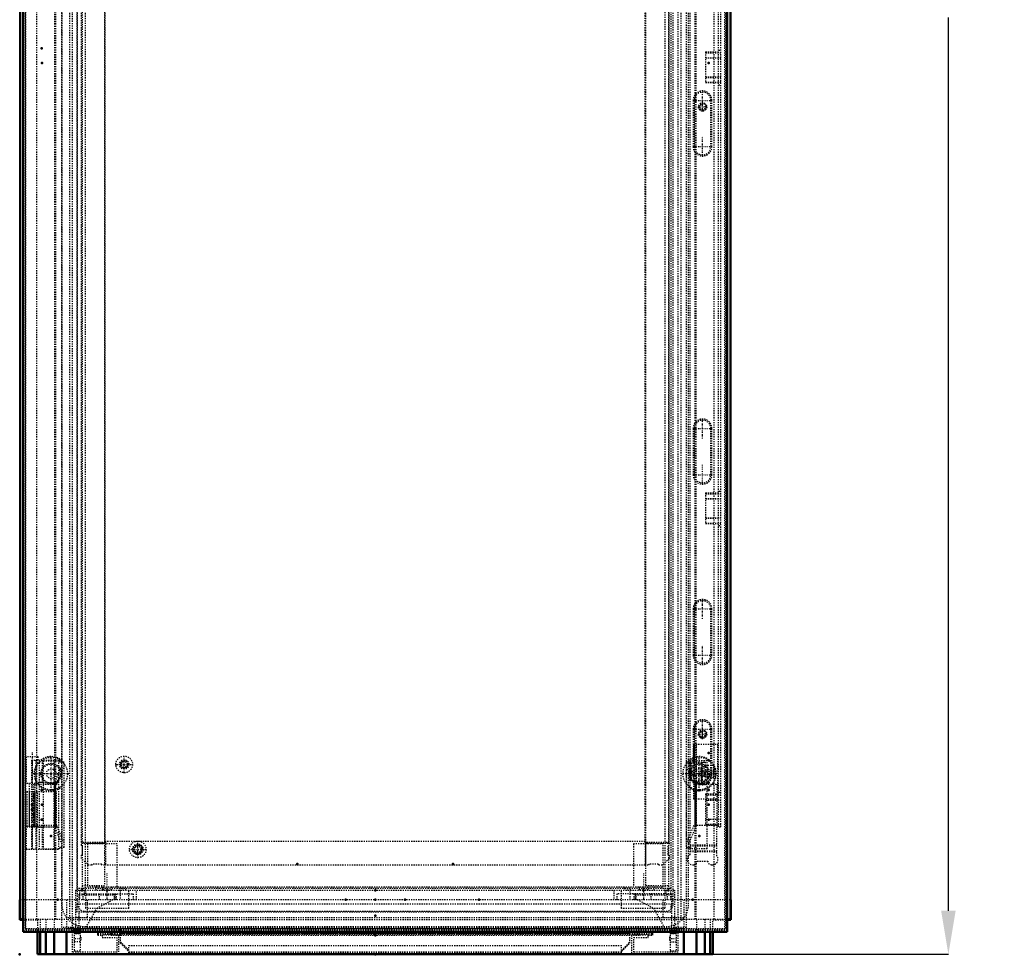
# Model space of a CAD drawing. Header units: millimetres. Extents: x -4 to 2880, y 0 to 4802.
# Tile 3 of 14: x 713 to 1543, y 1652 to 2439. Entities that reach past the tile are written whole.
import ezdxf

# ---------------------------------------------------------------- set-up
doc = ezdxf.new("R2010")
doc.units = ezdxf.units.MM
doc.linetypes.add('Center', pattern=[1.5, 0.45, -0.5, 0.05, -0.5])
doc.linetypes.add('Dashed', pattern=[2, 1, -1])
for name, color, linetype, lineweight in [('2d ConnectionPoints', 7, 'Continuous', 50), ('AM_0', 7, 'Continuous', 50), ('AM_5', 3, 'Continuous', 25), ('AM_7', 7, 'Center', 25), ('AM_9', 6, 'Dashed', 25)]:
    doc.layers.add(name, color=color, linetype=linetype, lineweight=lineweight)
doc.dimstyles.new('ISO-25', dxfattribs={"dimtxt": 2.5, "dimasz": 2.5, "dimexe": 1.25, "dimexo": 0.625, "dimtad": 1, "dimtxsty": 'Standard', "dimcen": 2.5, "dimadec": 0, "dimazin": 0, "dimtfac": 1, "dimtmove": 0, "dimatfit": 3, "dimfxl": 1, "dimarcsym": 0})

# ---------------------------------------------------------------- blocks, each defined once
blk = doc.blocks.new('50_CBP060_0__Bottom_Plate_2_0_in_MCS22066R5_0L__1300')
at = {"layer": 'AM_9'}
for p, q in [((778.93, 1669.9), (1246.53, 1669.9)), ((778.93, 1668.9), (778.93, 1669.9)), ((790.23, 1668.9), (790.23, 1669.9)), ((798.23, 1667.9), (798.23, 1672.9)), ((798.23, 1671.9), (1227.23, 1671.9)), ((798.23, 1669.61), (1227.23, 1669.61)), ((1227.23, 1667.9), (1227.23, 1672.9)), ((1235.23, 1668.9), (1235.23, 1669.9)), ((1246.53, 1668.9), (1246.53, 1669.9)), ((798.23, 1662.35), (805.23, 1655.35)), ((1220.23, 1655.35), (1227.23, 1662.35)), ((805.23, 1654), (1220.23, 1654))]:
    blk.add_line(p, q, dxfattribs=at)
blk = doc.blocks.new('51_CBPW600D300_0__Bottom_Plate_3_0_in_MCS22066R5_0L__1300')
at = {"layer": 'AM_9'}
for p, q in [((778.93, 1667.9), (778.93, 1668.9)), ((778.93, 1668.9), (1246.53, 1668.9)), ((778.93, 1667.9), (782.73, 1667.9)), ((790.23, 1667.9), (790.23, 1668.9)), ((790.23, 1667.9), (1235.23, 1667.9)), ((798.23, 1661.35), (798.23, 1667.9)), ((1227.23, 1661.35), (1227.23, 1667.9)), ((1235.23, 1667.9), (1235.23, 1668.9)), ((1242.73, 1667.9), (1246.53, 1667.9)), ((1246.53, 1667.9), (1246.53, 1668.9)), ((798.23, 1661.35), (805.23, 1654.35)), ((805.23, 1653), (805.23, 1659.2)), ((805.23, 1659.2), (1220.23, 1659.2)), ((1220.23, 1654.35), (1227.23, 1661.35)), ((1220.23, 1653), (1220.23, 1659.2)), ((805.23, 1653), (1220.23, 1653))]:
    blk.add_line(p, q, dxfattribs=at)
blk = doc.blocks.new('52_MPA060MPB4T_0_in_MCS22066R5_0L__1300')
at = {"layer": 'AM_5', "linetype": 'Dashed'}
for p, q in [((1235.5, 1708.9), (1235.5, 1705.9)), ((1241.97, 1708.9), (1241.97, 1705.9)), ((1242.73, 1705.9), (1234.73, 1705.9))]:
    blk.add_line(p, q, dxfattribs=at)
at = {"layer": 'AM_7'}
for p, q in [((1238.73, 1719.95), (1238.73, 1696.85)), ((1225.23, 1708), (1225.23, 1705.8)), ((1260.51, 1665.18), (1265.46, 1665.18))]:
    blk.add_line(p, q, dxfattribs=at)
at = {"layer": 'AM_9'}
for p, q in [((1255.23, 1744.9), (1230.23, 1744.9)), ((1230.23, 1744.9), (1230.23, 1708.9)), ((1255.23, 1708.9), (1255.23, 1744.9)), ((1234.73, 1708.9), (1234.73, 1705.9)), ((1242.73, 1705.9), (1242.73, 1708.9)), ((1247.73, 1708.9), (1255.23, 1708.9)), ((1213.73, 1705.9), (1213.73, 1697.9)), ((1216.63, 1697.9), (1216.63, 1702.9)), ((1262.23, 1702.9), (1216.63, 1702.9)), ((1219.58, 1705.9), (1265.23, 1705.9)), ((1220.23, 1690.6), (1220.23, 1705.9)), ((1222.73, 1707.9), (1227.73, 1707.9)), ((1222.73, 1707.9), (1222.73, 1705.9)), ((1227.53, 1697.9), (1227.53, 1705.9)), ((1227.73, 1705.9), (1227.73, 1707.9)), ((1230.64, 1702.9), (1230.64, 1697.9)), ((1231.73, 1701.9), (1262.23, 1701.9)), ((1231.73, 1701.9), (1231.73, 1699.01)), ((1232.23, 1702.9), (1232.23, 1697.9)), ((1245.23, 1697.9), (1245.23, 1702.9)), ((1256.73, 1705.9), (1256.73, 1690.6)), ((1257.73, 1702.9), (1257.73, 1705.9)), ((1258.73, 1702.9), (1258.73, 1697.9)), ((1261.73, 1697.9), (1261.73, 1705.9)), ((1262.23, 1702.9), (1262.23, 1669.53)), ((1265.23, 1669.53), (1265.23, 1705.9)), ((1231.73, 1699.01), (1247.04, 1690.87)), ((1255.23, 1683), (1255.23, 1697.9)), ((1256.73, 1690.6), (1220.23, 1690.6)), ((1247.04, 1690.87), (1257.23, 1672.9)), ((1255.23, 1683), (1262.23, 1683)), ((1265.23, 1682.9), (1262.23, 1682.9)), ((1261.23, 1672.32), (1266.23, 1672.32)), ((1261.23, 1672.32), (1261.23, 1654.75)), ((1261.23, 1669.37), (1266.23, 1669.37)), ((1262.23, 1672.2), (1265.23, 1672.2)), ((1265.23, 1669.53), (1262.23, 1669.53)), ((1266.23, 1672.32), (1266.23, 1654.75)), ((1261.23, 1666.45), (1260.73, 1666.45)), ((1260.73, 1666.45), (1260.73, 1663.9)), ((1260.73, 1663.9), (1261.23, 1663.9)), ((1261.23, 1662.46), (1266.23, 1662.46)), ((1261.23, 1654.75), (1266.23, 1654.75))]:
    blk.add_line(p, q, dxfattribs=at)
blk = doc.blocks.new('53_MPA060MPB3T_0_in_MCS22066R5_0L__1300')
at = {"layer": 'AM_5', "linetype": 'Dashed'}
for p, q in [((783.5, 1708.9), (783.5, 1705.9)), ((789.97, 1708.9), (789.97, 1705.9)), ((790.73, 1705.9), (782.73, 1705.9))]:
    blk.add_line(p, q, dxfattribs=at)
at = {"layer": 'AM_7'}
for p, q in [((786.73, 1719.95), (786.73, 1696.85)), ((800.23, 1708), (800.23, 1705.8)), ((760.01, 1665.18), (764.96, 1665.18))]:
    blk.add_line(p, q, dxfattribs=at)
at = {"layer": 'AM_9'}
for p, q in [((795.23, 1744.9), (770.23, 1744.9)), ((770.23, 1744.9), (770.23, 1708.9)), ((795.23, 1708.9), (795.23, 1744.9)), ((770.23, 1708.9), (777.73, 1708.9)), ((782.73, 1708.9), (782.73, 1705.9)), ((790.73, 1705.9), (790.73, 1708.9)), ((760.23, 1705.9), (805.88, 1705.9)), ((760.23, 1705.9), (760.23, 1669.53)), ((763.23, 1669.53), (763.23, 1702.9)), ((763.23, 1702.9), (808.83, 1702.9)), ((763.23, 1701.9), (793.73, 1701.9)), ((763.73, 1705.9), (763.73, 1697.9)), ((766.73, 1697.9), (766.73, 1702.9)), ((767.73, 1702.9), (767.73, 1705.9)), ((768.73, 1705.9), (768.73, 1690.6)), ((780.23, 1702.9), (780.23, 1697.9)), ((793.23, 1697.9), (793.23, 1702.9)), ((793.73, 1699.01), (793.73, 1701.9)), ((794.83, 1697.9), (794.83, 1702.9)), ((797.73, 1707.9), (797.73, 1705.9)), ((802.73, 1707.9), (797.73, 1707.9)), ((797.93, 1705.9), (797.93, 1697.9)), ((802.73, 1705.9), (802.73, 1707.9)), ((805.23, 1690.6), (805.23, 1705.9)), ((808.83, 1702.9), (808.83, 1697.9)), ((811.73, 1697.9), (811.73, 1705.9)), ((770.23, 1683), (770.23, 1697.9)), ((778.42, 1690.87), (793.73, 1699.01)), ((768.23, 1672.9), (778.42, 1690.87)), ((805.23, 1690.6), (768.73, 1690.6)), ((763.23, 1682.9), (760.23, 1682.9)), ((763.23, 1683), (770.23, 1683)), ((764.23, 1672.32), (759.23, 1672.32)), ((759.23, 1672.32), (759.23, 1654.75)), ((764.23, 1669.37), (759.23, 1669.37)), ((763.23, 1672.2), (760.23, 1672.2)), ((760.23, 1669.53), (763.23, 1669.53)), ((764.23, 1672.32), (764.23, 1654.75)), ((764.23, 1662.46), (759.23, 1662.46)), ((764.73, 1666.45), (764.23, 1666.45)), ((764.23, 1663.9), (764.73, 1663.9)), ((764.73, 1666.45), (764.73, 1663.9)), ((759.23, 1654.75), (764.23, 1654.75))]:
    blk.add_line(p, q, dxfattribs=at)
blk = doc.blocks.new('55_MP2206_0__P1_0_in_MCS22066R5_0L__1300')
at = {"layer": 'AM_9'}
for p, q in [((765.73, 3799.9), (765.73, 1705.9)), ((768.73, 1705.9), (768.73, 3799.9)), ((1256.73, 3799.9), (1256.73, 1705.9)), ((1259.73, 3799.9), (1259.73, 1705.9)), ((784.73, 3795.9), (784.73, 1709.9)), ((1240.73, 1709.9), (1240.73, 3795.9)), ((765.73, 1709.9), (784.73, 1709.9)), ((777.73, 1705.9), (777.73, 1709.9)), ((777.73, 1708.9), (1247.73, 1708.9)), ((1240.73, 1709.9), (1259.73, 1709.9)), ((1247.73, 1705.9), (1247.73, 1709.9)), ((805.88, 1705.9), (1219.58, 1705.9))]:
    blk.add_line(p, q, dxfattribs=at)
blk = doc.blocks.new('59_LSSD2200_0__Espagnolette_Top_0_in_MCS22066R5_0L__1300')
at = {"layer": 'AM_7'}
for p, q in [((1280.17, 2371.47), (1296.79, 2371.47)), ((1288.48, 2324.16), (1288.48, 2340.78)), ((1280.17, 2332.47), (1296.79, 2332.47)), ((1288.48, 2086.67), (1288.48, 2103.29)), ((1280.17, 2094.98), (1296.79, 2094.98)), ((1288.48, 2047.67), (1288.48, 2064.29)), ((1280.17, 2055.98), (1296.79, 2055.98)), ((1288.48, 1934.67), (1288.48, 1951.29)), ((1280.17, 1942.98), (1296.79, 1942.98)), ((1288.48, 1895.67), (1288.48, 1912.29)), ((1280.17, 1903.98), (1296.79, 1903.98)), ((1288.48, 1833.3), (1288.48, 1849.92)), ((1280.17, 1841.61), (1296.79, 1841.61)), ((1288.48, 1794.3), (1288.48, 1810.92)), ((1280.17, 1802.61), (1296.79, 1802.61))]:
    blk.add_line(p, q, dxfattribs=at)
at = {"layer": 'AM_9'}
for p, q in [((1277.98, 1735.93), (1277.98, 2690.87)), ((1301.98, 1759.4), (1301.98, 2667.4)), ((1303.98, 1759.4), (1303.98, 2667.4)), ((1290.98, 2412.25), (1301.98, 2412.25)), ((1290.98, 2412.25), (1290.98, 2386.11)), ((1290.98, 2411.57), (1303.98, 2411.57)), ((1290.98, 2407.39), (1301.98, 2407.39)), ((1290.98, 2407.2), (1303.98, 2407.2)), ((1301.98, 2413.7), (1303.98, 2413.7)), ((1290.98, 2391.2), (1303.98, 2391.2)), ((1290.98, 2390.68), (1301.98, 2390.68)), ((1290.98, 2386.83), (1303.98, 2386.83)), ((1301.98, 2386.11), (1290.98, 2386.11)), ((1301.98, 2384.7), (1303.98, 2384.7)), ((1281.56, 2371.47), (1280.56, 2371.47)), ((1280.56, 2371.47), (1280.56, 2332.47)), ((1281.56, 2371.47), (1281.56, 2332.47)), ((1295.39, 2332.47), (1295.39, 2371.47)), ((1295.39, 2371.47), (1296.39, 2371.47)), ((1296.39, 2332.47), (1296.39, 2371.47)), ((1281.56, 2332.47), (1280.56, 2332.47)), ((1295.39, 2332.47), (1296.39, 2332.47)), ((1280.56, 2094.98), (1280.56, 2055.98)), ((1281.56, 2094.98), (1280.56, 2094.98)), ((1281.56, 2094.98), (1281.56, 2055.98)), ((1295.39, 2055.98), (1295.39, 2094.98)), ((1295.39, 2094.98), (1296.39, 2094.98)), ((1296.39, 2055.98), (1296.39, 2094.98)), ((1281.56, 2055.98), (1280.56, 2055.98)), ((1295.39, 2055.98), (1296.39, 2055.98)), ((1290.98, 2040.69), (1301.98, 2040.69)), ((1290.98, 2040.69), (1290.98, 2014.55)), ((1301.98, 2042.1), (1303.98, 2042.1)), ((1290.98, 2039.97), (1303.98, 2039.97)), ((1290.98, 2036.12), (1301.98, 2036.12)), ((1290.98, 2035.6), (1303.98, 2035.6)), ((1290.98, 2019.6), (1303.98, 2019.6)), ((1290.98, 2019.41), (1301.98, 2019.41)), ((1290.98, 2015.23), (1303.98, 2015.23)), ((1301.98, 2014.55), (1290.98, 2014.55)), ((1301.98, 2013.1), (1303.98, 2013.1)), ((1280.56, 1942.98), (1280.56, 1903.98)), ((1281.56, 1942.98), (1280.56, 1942.98)), ((1281.56, 1942.98), (1281.56, 1903.98)), ((1295.39, 1903.98), (1295.39, 1942.98)), ((1295.39, 1942.98), (1296.39, 1942.98)), ((1296.39, 1903.98), (1296.39, 1942.98)), ((1281.56, 1903.98), (1280.56, 1903.98)), ((1295.39, 1903.98), (1296.39, 1903.98)), ((1281.56, 1841.61), (1280.56, 1841.61)), ((1280.56, 1841.61), (1280.56, 1802.61)), ((1281.56, 1841.61), (1281.56, 1802.61)), ((1295.39, 1802.61), (1295.39, 1841.61)), ((1295.39, 1841.61), (1296.39, 1841.61)), ((1296.39, 1802.61), (1296.39, 1841.61)), ((1281.56, 1802.61), (1280.56, 1802.61)), ((1295.39, 1802.61), (1296.39, 1802.61)), ((1290.98, 1786.99), (1301.98, 1786.99)), ((1290.98, 1786.99), (1290.98, 1760.85)), ((1290.98, 1786.27), (1303.98, 1786.27)), ((1301.98, 1788.4), (1303.98, 1788.4)), ((1290.98, 1782.42), (1301.98, 1782.42)), ((1290.98, 1781.9), (1303.98, 1781.9)), ((1290.98, 1765.9), (1303.98, 1765.9)), ((1290.98, 1765.71), (1301.98, 1765.71)), ((1290.98, 1761.53), (1303.98, 1761.53)), ((1301.98, 1760.85), (1290.98, 1760.85)), ((1300.48, 1734.73), (1300.48, 1759.4)), ((1300.48, 1759.4), (1303.98, 1759.4)), ((1277.98, 1744.28), (1300.48, 1744.28)), ((1277.98, 1743.45), (1300.48, 1743.45)), ((1277.98, 1739.23), (1300.48, 1739.23)), ((1277.98, 1738.4), (1300.48, 1738.4)), ((1279.98, 1727.4), (1280.98, 1727.4)), ((1283.98, 1730.4), (1292.98, 1730.4)), ((1295.98, 1727.4), (1296.98, 1727.4))]:
    blk.add_line(p, q, dxfattribs=at)
for centre, radius, start, end in [((1288.48, 2371.47), 7.91, 0, 180), ((1288.48, 2371.47), 6.91, 0, 180), ((1288.48, 2332.47), 7.91, 180, 0), ((1288.48, 2332.47), 6.91, 180, 0), ((1288.48, 2094.98), 7.91, 360, 180), ((1288.48, 2094.98), 6.91, 360, 180), ((1288.48, 2055.98), 7.91, 180, 0), ((1288.48, 2055.98), 6.91, 180, 360), ((1288.48, 1942.98), 7.91, 0, 180), ((1288.48, 1942.98), 6.91, 0, 180), ((1288.48, 1903.98), 7.91, 180, 0), ((1288.48, 1903.98), 6.91, 180, 0), ((1288.48, 1841.61), 7.91, 0, 180), ((1288.48, 1841.61), 6.91, 0, 180), ((1288.48, 1802.61), 7.91, 180, 0), ((1288.48, 1802.61), 6.91, 180, 0), ((1279.98, 1731.9), 4.5, 116.3878, 270), ((1296.98, 1731.9), 4.5, 270, 38.94244), ((1280.98, 1730.4), 3, 270, 0), ((1295.98, 1730.4), 3, 180, 270)]:
    blk.add_arc(centre, radius, start, end, dxfattribs=at)
blk = doc.blocks.new('61_DN2206R5_0__Plain_door_0_in_MCS22066R5_0L__1300')
at = {"layer": 'AM_0'}
for p, q in [((716.28, 1670.9), (716.28, 3852.9)), ((1309.28, 1670.9), (1309.28, 3852.9)), ((1309.28, 1670.9), (716.28, 1670.9))]:
    blk.add_line(p, q, dxfattribs=at)
at = {"layer": 'AM_5', "linetype": 'Dashed'}
for centre, radius in [((1288.48, 2365.9), 2.39), ((1288.48, 1837.4), 2.39), ((801.28, 1811.9), 3.23)]:
    blk.add_arc(centre, radius, 75, 15, dxfattribs=at)
at = {"layer": 'AM_7'}
for p, q in [((1288.48, 2362.23), (1288.48, 2379.78)), ((1284.8, 2365.9), (1292.15, 2365.9)), ((1284.8, 1837.4), (1292.15, 1837.4)), ((801.28, 1804.55), (801.28, 1819.25)), ((793.93, 1811.9), (808.63, 1811.9))]:
    blk.add_line(p, q, dxfattribs=at)
at = {"layer": 'AM_9'}
for p, q in [((718.28, 1672.9), (718.28, 3850.9)), ((748.78, 1674.4), (748.78, 3849.4)), ((1274.78, 3849.4), (1274.78, 1674.4)), ((1307.28, 1672.9), (1307.28, 3850.9)), ((761.78, 1707.4), (761.78, 3816.4)), ((1261.78, 3816.4), (1261.78, 1707.4)), ((765.28, 1746.15), (765.28, 3777.65)), ((785.28, 1746.15), (785.28, 3777.65)), ((1240.28, 1746.15), (1240.28, 3777.65)), ((1260.28, 1746.15), (1260.28, 3777.65)), ((719.13, 1788.9), (719.13, 1758.9)), ((744.18, 1788.9), (719.13, 1788.9)), ((721.13, 1788.9), (721.13, 1758.9)), ((725.1, 1758.9), (725.1, 1788.9)), ((726.21, 1758.9), (726.21, 1788.9)), ((726.23, 1758.9), (726.23, 1788.9)), ((728.23, 1758.9), (728.23, 1788.9)), ((744.18, 1758.9), (744.18, 1788.9)), ((744.18, 1758.9), (719.13, 1758.9)), ((785.28, 1746.15), (765.28, 1746.15)), ((765.28, 1743.65), (765.28, 1745.65)), ((765.28, 1745.65), (784.78, 1745.65)), ((766.28, 1743.07), (765.28, 1743.65)), ((766.28, 1735.98), (766.28, 1743.07)), ((766.88, 1745.65), (766.88, 1746.15)), ((783.68, 1746.15), (783.68, 1745.65)), ((784.78, 1745.65), (784.78, 1726.9)), ((784.78, 1745.3), (785.53, 1745.3)), ((785.53, 1746.9), (785.53, 1726.9)), ((1240.03, 1746.9), (785.53, 1746.9)), ((1240.03, 1746.9), (1240.03, 1726.9)), ((1240.03, 1745.3), (1240.78, 1745.3)), ((1260.28, 1746.15), (1240.28, 1746.15)), ((1240.78, 1726.9), (1240.78, 1745.65)), ((1240.78, 1745.65), (1260.28, 1745.65)), ((1241.88, 1745.65), (1241.88, 1746.15)), ((1258.68, 1746.15), (1258.68, 1745.65)), ((1260.28, 1743.65), (1259.28, 1743.07)), ((1259.28, 1743.07), (1259.28, 1735.98)), ((1260.28, 1745.65), (1260.28, 1743.65)), ((765.28, 1735.4), (766.28, 1735.98)), ((765.28, 1732.6), (765.28, 1735.4)), ((1259.28, 1735.98), (1260.28, 1735.4)), ((1260.28, 1735.4), (1260.28, 1732.6)), ((770.98, 1726.9), (765.28, 1732.6)), ((773.78, 1726.9), (770.98, 1726.9)), ((774.35, 1727.9), (773.78, 1726.9)), ((782.2, 1727.9), (774.35, 1727.9)), ((782.78, 1726.9), (782.2, 1727.9)), ((784.78, 1726.9), (782.78, 1726.9)), ((785.53, 1728.5), (784.78, 1728.5)), ((1240.03, 1726.9), (785.53, 1726.9)), ((1240.78, 1728.5), (1240.03, 1728.5)), ((1242.78, 1726.9), (1240.78, 1726.9)), ((1243.35, 1727.9), (1242.78, 1726.9)), ((1251.2, 1727.9), (1243.35, 1727.9)), ((1251.78, 1726.9), (1251.2, 1727.9)), ((1254.58, 1726.9), (1251.78, 1726.9)), ((1260.28, 1732.6), (1254.58, 1726.9)), ((1261.78, 1707.4), (761.78, 1707.4)), ((761.78, 1687.4), (761.78, 1694.4)), ((761.78, 1694.4), (1261.78, 1694.4)), ((1261.78, 1694.4), (1261.78, 1687.4)), ((1261.78, 1687.4), (761.78, 1687.4)), ((1307.28, 1672.9), (718.28, 1672.9)), ((1274.78, 1674.4), (748.78, 1674.4))]:
    blk.add_line(p, q, dxfattribs=at)
for centre, radius in [((1288.48, 2365.9), 3.5), ((1288.48, 2365.9), 3), ((1288.48, 1837.4), 3.5), ((1288.48, 1837.4), 3), ((801.28, 1811.9), 7), ((801.28, 1811.9), 4), ((801.28, 1811.9), 3.05), ((801.28, 1811.9), 2.35)]:
    blk.add_circle(centre, radius, dxfattribs=at)
blk = doc.blocks.new('62_DNMK02_0__Hinge_Left_1_0_in_MCS22066R5_0L__1300')
at = {"layer": 'AM_7'}
blk.add_line((723.68, 1822), (723.68, 1742.8), dxfattribs=at)
at = {"layer": 'AM_9'}
for p, q in [((728.68, 1818.4), (718.68, 1818.4)), ((718.68, 1818.4), (718.68, 1795.9)), ((728.68, 1815.4), (728.68, 1818.4)), ((723.26, 1815.4), (745.86, 1815.4)), ((723.26, 1815.4), (723.26, 1740.4)), ((723.76, 1815.4), (723.76, 1795.9)), ((726.89, 1815.4), (726.89, 1795.9)), ((729.66, 1815.4), (729.66, 1740.4)), ((732.05, 1815.4), (732.05, 1796.69)), ((741.86, 1815.4), (741.86, 1740.4)), ((745.86, 1815.4), (745.86, 1740.4)), ((728.44, 1795.9), (718.68, 1795.9)), ((721.18, 1795.9), (721.18, 1759.9)), ((726.18, 1759.9), (726.18, 1795.9)), ((728.44, 1795.9), (728.44, 1796.4)), ((729.84, 1796.4), (728.44, 1796.4)), ((745.86, 1796.4), (733.68, 1796.4)), ((741.86, 1795.41), (745.86, 1795.41)), ((718.68, 1759.9), (718.68, 1740.4)), ((718.68, 1759.9), (728.44, 1759.9)), ((723.76, 1759.9), (723.76, 1740.4)), ((726.89, 1759.9), (726.89, 1740.4)), ((728.44, 1759.4), (728.44, 1759.9)), ((728.44, 1759.4), (729.84, 1759.4)), ((732.05, 1759.11), (732.05, 1740.4)), ((733.68, 1759.4), (745.86, 1759.4)), ((741.86, 1760.39), (745.86, 1760.39)), ((718.68, 1740.4), (745.86, 1740.4))]:
    blk.add_line(p, q, dxfattribs=at)
for points in [[(733.68, 1796.4), (733.15, 1796.54), (732.61, 1796.64), (732.07, 1796.69), (731.52, 1796.7), (730.97, 1796.65), (730.43, 1796.56), (729.9, 1796.42), (729.84, 1796.4)], [(729.84, 1759.4), (730.37, 1759.26), (730.91, 1759.16), (731.46, 1759.11), (732.01, 1759.1), (732.56, 1759.15), (733.1, 1759.24), (733.63, 1759.38), (733.68, 1759.4)]]:
    blk.add_lwpolyline(points, dxfattribs=at)
blk = doc.blocks.new('66_DNMK01_0__Rod_catches_1_0_in_MCS22066R5_0L__1300')
at = {"layer": 'AM_7'}
blk.add_line((1299.2, 1805.9), (1277.2, 1805.9), dxfattribs=at)
at = {"layer": 'AM_9'}
for p, q in [((1280.93, 1828.9), (1280.93, 1813.9)), ((1280.93, 1828.9), (1301.2, 1828.9)), ((1283.2, 1828.9), (1283.2, 1782.9)), ((1301.2, 1828.9), (1301.2, 1782.9)), ((1280.93, 1813.9), (1277.52, 1813.44)), ((1277.52, 1813.44), (1277.52, 1798.36)), ((1277.52, 1813.44), (1278.66, 1813.44)), ((1278.2, 1803.4), (1278.2, 1808.4)), ((1278.7, 1808.4), (1278.2, 1808.4)), ((1278.66, 1813.44), (1278.66, 1798.36)), ((1278.66, 1813.44), (1278.73, 1813.09)), ((1278.7, 1803.4), (1278.7, 1808.4)), ((1278.73, 1813.09), (1287.78, 1813.09)), ((1278.73, 1813.09), (1278.8, 1808.9)), ((1278.8, 1808.9), (1278.8, 1802.9)), ((1278.8, 1808.9), (1287.7, 1808.9)), ((1280.93, 1813.9), (1290.7, 1813.9)), ((1287.7, 1808.9), (1287.78, 1813.09)), ((1287.7, 1808.9), (1287.7, 1802.9)), ((1287.78, 1813.09), (1287.86, 1813.48)), ((1287.9, 1808.4), (1287.78, 1808.4)), ((1287.86, 1813.48), (1290.7, 1813.9)), ((1287.86, 1813.48), (1287.86, 1798.32)), ((1287.9, 1801.9), (1287.9, 1809.9)), ((1289.9, 1809.9), (1287.9, 1809.9)), ((1292.9, 1810.9), (1289.9, 1809.9)), ((1289.9, 1801.9), (1289.9, 1809.9)), ((1290.7, 1813.9), (1290.7, 1797.9)), ((1292.9, 1800.9), (1292.9, 1810.9)), ((1297.9, 1810.9), (1292.9, 1810.9)), ((1297.9, 1800.9), (1297.9, 1810.9)), ((1298.2, 1809.6), (1297.9, 1809.6)), ((1298.2, 1802.2), (1298.2, 1809.6)), ((1278.2, 1803.4), (1278.7, 1803.4)), ((1278.72, 1807.9), (1278.7, 1807.9)), ((1278.7, 1803.9), (1278.72, 1803.9)), ((1278.8, 1802.9), (1278.73, 1798.71)), ((1278.8, 1802.9), (1287.7, 1802.9)), ((1287.78, 1798.71), (1287.7, 1802.9)), ((1287.78, 1803.4), (1287.9, 1803.4)), ((1287.9, 1801.9), (1289.9, 1801.9)), ((1289.9, 1801.9), (1292.9, 1800.9)), ((1292.9, 1800.9), (1297.9, 1800.9)), ((1297.9, 1802.2), (1298.2, 1802.2)), ((1278.66, 1798.36), (1277.52, 1798.36)), ((1277.52, 1798.36), (1280.93, 1797.9)), ((1278.73, 1798.71), (1278.66, 1798.36)), ((1278.73, 1798.71), (1287.78, 1798.71)), ((1280.93, 1797.9), (1280.93, 1782.9)), ((1280.93, 1797.9), (1290.7, 1797.9)), ((1287.86, 1798.32), (1287.78, 1798.71)), ((1290.7, 1797.9), (1287.86, 1798.32)), ((1280.93, 1782.9), (1301.2, 1782.9))]:
    blk.add_line(p, q, dxfattribs=at)
for points in [[(1287.74, 1805.9), (1287.74, 1806.12), (1287.74, 1806.33), (1287.74, 1806.55), (1287.74, 1806.76), (1287.74, 1806.96), (1287.74, 1807.15), (1287.75, 1807.33), (1287.75, 1807.51), (1287.75, 1807.67), (1287.75, 1807.82), (1287.76, 1807.95), (1287.76, 1808.07), (1287.76, 1808.17), (1287.77, 1808.25), (1287.77, 1808.31), (1287.77, 1808.36), (1287.78, 1808.39), (1287.78, 1808.4)], [(1287.78, 1808.4), (1287.79, 1808.39), (1287.79, 1808.36), (1287.79, 1808.31), (1287.8, 1808.25), (1287.8, 1808.17), (1287.8, 1808.07), (1287.81, 1807.95), (1287.81, 1807.82), (1287.81, 1807.67), (1287.82, 1807.51), (1287.82, 1807.33), (1287.82, 1807.15), (1287.82, 1806.96), (1287.82, 1806.76), (1287.82, 1806.55), (1287.82, 1806.33), (1287.83, 1806.12), (1287.83, 1805.9), (1287.83, 1805.68), (1287.82, 1805.47), (1287.82, 1805.25), (1287.82, 1805.04), (1287.82, 1804.84), (1287.82, 1804.65), (1287.82, 1804.47), (1287.82, 1804.29), (1287.81, 1804.13), (1287.81, 1803.98), (1287.81, 1803.85), (1287.8, 1803.73), (1287.8, 1803.63), (1287.8, 1803.55), (1287.79, 1803.49), (1287.79, 1803.44), (1287.79, 1803.41), (1287.78, 1803.4)], [(1278.7, 1803.72), (1278.7, 1803.84), (1278.7, 1803.97), (1278.69, 1804.12), (1278.69, 1804.27), (1278.69, 1804.45), (1278.69, 1804.63), (1278.69, 1804.82), (1278.68, 1805.02), (1278.68, 1805.23), (1278.68, 1805.44), (1278.68, 1805.66), (1278.68, 1805.88), (1278.68, 1806.09), (1278.68, 1806.31), (1278.68, 1806.52), (1278.68, 1806.73), (1278.69, 1806.93), (1278.69, 1807.13), (1278.69, 1807.31), (1278.69, 1807.49), (1278.69, 1807.65), (1278.7, 1807.8), (1278.7, 1807.93), (1278.7, 1808.05), (1278.7, 1808.08)], [(1278.7, 1807.48), (1278.71, 1807.58), (1278.71, 1807.67), (1278.71, 1807.74), (1278.71, 1807.8), (1278.72, 1807.85), (1278.72, 1807.88), (1278.72, 1807.9), (1278.72, 1807.9)], [(1278.72, 1803.9), (1278.72, 1803.91), (1278.72, 1803.93), (1278.72, 1803.97), (1278.71, 1804.02), (1278.71, 1804.09), (1278.71, 1804.17), (1278.7, 1804.26), (1278.7, 1804.32)], [(1278.72, 1807.9), (1278.73, 1807.89), (1278.73, 1807.87), (1278.73, 1807.83), (1278.74, 1807.78), (1278.74, 1807.71), (1278.74, 1807.63), (1278.74, 1807.54), (1278.75, 1807.43), (1278.75, 1807.31), (1278.75, 1807.19), (1278.75, 1807.05), (1278.76, 1806.9), (1278.76, 1806.75), (1278.76, 1806.58), (1278.76, 1806.42), (1278.76, 1806.25), (1278.76, 1806.07), (1278.76, 1805.9), (1278.76, 1805.73), (1278.76, 1805.55), (1278.76, 1805.38), (1278.76, 1805.22), (1278.76, 1805.05), (1278.76, 1804.9), (1278.75, 1804.75), (1278.75, 1804.61), (1278.75, 1804.49), (1278.75, 1804.37), (1278.74, 1804.26), (1278.74, 1804.17), (1278.74, 1804.09), (1278.74, 1804.02), (1278.73, 1803.97), (1278.73, 1803.93), (1278.73, 1803.91), (1278.72, 1803.9)], [(1287.78, 1803.4), (1287.78, 1803.41), (1287.77, 1803.44), (1287.77, 1803.49), (1287.77, 1803.55), (1287.76, 1803.63), (1287.76, 1803.73), (1287.76, 1803.85), (1287.75, 1803.98), (1287.75, 1804.13), (1287.75, 1804.29), (1287.75, 1804.47), (1287.74, 1804.65), (1287.74, 1804.84), (1287.74, 1805.04), (1287.74, 1805.25), (1287.74, 1805.47), (1287.74, 1805.68), (1287.74, 1805.9)]]:
    blk.add_lwpolyline(points, dxfattribs=at)
blk = doc.blocks.new('72_CRP2206R5_0__Rear_Panel_0_in_MCS22066R5_0L__1300')
at = {"layer": 'AM_0'}
for p, q in [((716.23, 1680.9), (716.23, 1671.85)), ((716.23, 1671.85), (716.28, 1671.85))]:
    blk.add_line(p, q, dxfattribs=at)
at = {"layer": 'AM_5', "linetype": 'Dashed'}
blk.add_arc((812.73, 1740.35), 3.23, 75, 15, dxfattribs=at)
at = {"layer": 'AM_7'}
for p, q in [((739.73, 1789.08), (739.73, 1819.22)), ((1285.73, 1789.08), (1285.73, 1819.22)), ((724.67, 1804.15), (754.8, 1804.15)), ((1270.67, 1804.15), (1300.8, 1804.15)), ((812.73, 1733), (812.73, 1747.7)), ((805.38, 1740.35), (820.08, 1740.35))]:
    blk.add_line(p, q, dxfattribs=at)
at = {"layer": 'AM_9'}
for p, q in [((717.73, 3840.9), (717.73, 1673.35)), ((1307.73, 3840.9), (1307.73, 1673.35)), ((1309.23, 3840.9), (1309.23, 1671.85)), ((716.23, 3833.4), (716.23, 1680.9)), ((761.73, 3811.35), (761.73, 1694.35)), ((1263.73, 1694.35), (1263.73, 3811.35)), ((748.73, 2466.9), (748.73, 1813.9)), ((1276.73, 1813.9), (1276.73, 2466.9)), ((748.73, 1741.9), (748.73, 1694.35)), ((1276.73, 1694.35), (1276.73, 1741.9)), ((767.73, 1688.35), (1257.73, 1688.35)), ((716.28, 1671.85), (1309.23, 1671.85)), ((1307.73, 1673.35), (717.73, 1673.35)), ((767.73, 1675.35), (1257.73, 1675.35))]:
    blk.add_line(p, q, dxfattribs=at)
for centre, radius in [((739.73, 1804.15), 13.73), ((1285.73, 1804.15), 13.73), ((739.73, 1804.15), 8.65), ((739.73, 1804.15), 8.03), ((1285.73, 1804.15), 8.65), ((1285.73, 1804.15), 8.03), ((739.73, 1804.15), 4), ((1285.73, 1804.15), 4), ((812.73, 1740.35), 7), ((812.73, 1740.35), 4.5), ((812.73, 1740.35), 4), ((812.73, 1740.35), 3.5), ((812.73, 1740.35), 2.75)]:
    blk.add_circle(centre, radius, dxfattribs=at)
for centre, radius, start, end in [((739.73, 1804.15), 14.35, 51.1578, 308.8422), ((1285.73, 1804.15), 14.35, 231.1578, 128.8422), ((767.73, 1694.35), 19, 180, 270), ((767.73, 1694.35), 6, 180, 270), ((1257.73, 1694.35), 6, 270, 0), ((1257.73, 1694.35), 19, 270, 0)]:
    blk.add_arc(centre, radius, start, end, dxfattribs=at)
blk = doc.blocks.new('73_CRPK060RPMK1T_0_in_MCS22066R5_0L__1300')
at = {"layer": 'AM_9'}
for p, q in [((1274.73, 1813.9), (1278.73, 1813.9)), ((1274.73, 1813.9), (1274.73, 1741.9)), ((1274.73, 1810.09), (1281.08, 1795.4)), ((1276.73, 1741.9), (1276.73, 1813.9)), ((1283.44, 1795.4), (1276.73, 1810.92)), ((1278.73, 1813.9), (1278.73, 1814.9)), ((1292.33, 1814.9), (1278.73, 1814.9)), ((1292.33, 1740.9), (1292.33, 1814.9)), ((1281.08, 1795.4), (1300.73, 1795.4)), ((1282.33, 1760.4), (1282.33, 1795.4)), ((1283.44, 1760.4), (1283.44, 1795.4)), ((1300.73, 1760.4), (1300.73, 1795.4)), ((1281.08, 1760.4), (1274.73, 1745.71)), ((1276.73, 1744.88), (1283.44, 1760.4)), ((1300.73, 1760.4), (1281.08, 1760.4)), ((1274.73, 1741.9), (1278.73, 1741.9)), ((1278.73, 1740.9), (1278.73, 1741.9)), ((1292.33, 1740.9), (1278.73, 1740.9))]:
    blk.add_line(p, q, dxfattribs=at)
blk = doc.blocks.new('74_CRPK060RPMK2T_0_in_MCS22066R5_0L__1300')
at = {"layer": 'AM_9'}
for p, q in [((733.13, 1814.9), (746.73, 1814.9)), ((733.13, 1814.9), (733.13, 1740.9)), ((748.73, 1810.92), (742.02, 1795.4)), ((744.38, 1795.4), (750.73, 1810.09)), ((746.73, 1814.9), (746.73, 1813.9)), ((750.73, 1813.9), (746.73, 1813.9)), ((748.73, 1813.9), (748.73, 1741.9)), ((750.73, 1741.9), (750.73, 1813.9)), ((724.73, 1795.4), (744.38, 1795.4)), ((724.73, 1795.4), (724.73, 1760.4)), ((742.02, 1795.4), (742.02, 1760.4)), ((743.13, 1795.4), (743.13, 1760.4)), ((744.38, 1760.4), (724.73, 1760.4)), ((742.02, 1760.4), (748.73, 1744.88)), ((750.73, 1745.71), (744.38, 1760.4)), ((746.73, 1741.9), (746.73, 1740.9)), ((750.73, 1741.9), (746.73, 1741.9)), ((733.13, 1740.9), (746.73, 1740.9))]:
    blk.add_line(p, q, dxfattribs=at)
blk = doc.blocks.new('81_MCS22066R5_Frame_0_in_MCS22066R5_0L__1300')
at = {"layer": 'AM_0'}
for p, q in [((713.53, 3824.4), (713.53, 1681.4)), ((1311.93, 3824.4), (1311.93, 1681.4)), ((713.53, 1697.9), (713.23, 1697.9)), ((713.23, 1697.9), (713.23, 1680.9)), ((1312.23, 1697.9), (1311.93, 1697.9)), ((1312.23, 1680.9), (1312.23, 1697.9)), ((713.23, 1680.9), (716.28, 1680.9)), ((713.53, 1681.4), (716.28, 1681.4)), ((1309.28, 1681.4), (1311.93, 1681.4)), ((1309.28, 1680.9), (1312.23, 1680.9)), ((728.23, 1670.9), (728.23, 1651.9)), ((730.57, 1670.9), (730.57, 1651.9)), ((735.18, 1670.9), (735.18, 1651.9)), ((742.18, 1670.9), (742.18, 1651.9)), ((752.73, 1670.9), (752.73, 1651.9)), ((1272.73, 1670.9), (1272.73, 1651.9)), ((1283.28, 1670.9), (1283.28, 1651.9)), ((1290.28, 1670.9), (1290.28, 1651.9)), ((1294.89, 1670.9), (1294.89, 1651.9)), ((1297.23, 1651.9), (1297.23, 1670.9)), ((1297.23, 1651.9), (728.23, 1651.9))]:
    blk.add_line(p, q, dxfattribs=at)
at = {"layer": 'AM_9'}
for p, q in [((757.73, 1653.65), (757.73, 3853.9)), ((1267.73, 3853.9), (1267.73, 1653.65)), ((727.47, 3824.4), (727.47, 1681.4)), ((742.61, 3824.4), (742.61, 1681.4)), ((743.5, 3824.4), (743.5, 1681.4)), ((755.25, 3824.9), (755.25, 1680.9)), ((1270.22, 3824.9), (1270.22, 1680.9)), ((1281.96, 3824.4), (1281.96, 1681.4)), ((1282.86, 3824.4), (1282.86, 1681.4)), ((1297.99, 3824.4), (1297.99, 1681.4)), ((1311.93, 1697.9), (713.53, 1697.9)), ((752.73, 1697.9), (752.73, 1670.9)), ((1272.73, 1697.9), (1272.73, 1670.9)), ((716.28, 1681.4), (752.73, 1681.4)), ((716.28, 1680.9), (728.23, 1680.9)), ((728.23, 1680.9), (728.23, 1670.9)), ((730.57, 1681.4), (730.57, 1670.9)), ((735.18, 1681.4), (735.18, 1670.9)), ((742.18, 1681.4), (742.18, 1670.9)), ((1272.73, 1682.65), (752.73, 1682.65)), ((1272.73, 1680.9), (752.73, 1680.9)), ((1272.73, 1681.4), (1309.28, 1681.4)), ((1283.28, 1681.4), (1283.28, 1670.9)), ((1290.28, 1681.4), (1290.28, 1670.9)), ((1294.89, 1681.4), (1294.89, 1670.9)), ((1297.23, 1680.9), (1309.28, 1680.9)), ((1297.23, 1670.9), (1297.23, 1680.9)), ((1272.73, 1673.38), (752.73, 1673.38)), ((782.73, 1667.9), (782.73, 1666.15)), ((796.73, 1667.9), (782.73, 1667.9)), ((796.73, 1651.9), (796.73, 1667.9)), ((1242.73, 1667.9), (1228.73, 1667.9)), ((1228.73, 1667.9), (1228.73, 1651.9)), ((1242.73, 1666.15), (1242.73, 1667.9)), ((782.73, 1666.15), (794.98, 1666.15)), ((794.98, 1666.15), (794.98, 1653.65)), ((1230.48, 1653.65), (1230.48, 1666.15)), ((1230.48, 1666.15), (1242.73, 1666.15)), ((794.98, 1653.65), (757.73, 1653.65)), ((1267.73, 1653.65), (1230.48, 1653.65))]:
    blk.add_line(p, q, dxfattribs=at)
blk = doc.blocks.new('*D163')
at = {"layer": 'AM_5', "color": 0, "lineweight": -2}
for p, q in [((1306.73, 3857.9), (1495.57, 3857.9)), ((1495.57, 3821.23), (1495.57, 3068.49)), ((1495.57, 1688.57), (1495.57, 2441.31)), ((1297.23, 1651.9), (1495.57, 1651.9))]:
    blk.add_line(p, q, dxfattribs=at)
at = {"layer": 'AM_5', "color": 0}
for points in [[(1501.68, 3821.23), (1489.46, 3821.23), (1495.57, 3857.9)], [(1489.46, 1688.57), (1501.68, 1688.57), (1495.57, 1651.9)]]:
    blk.add_solid(points, dxfattribs=at)
at = {"layer": 'Defpoints', "color": 0}
for p in [(1306.73, 3857.9), (1297.23, 1651.9), (1458.9, 1651.9)]:
    blk.add_point(p, dxfattribs=at)
at = {"layer": 'AM_5', "color": 0, "insert": (1495.57, 2754.9), "char_height": 73.333, "attachment_point": 5, "rotation": 90}
blk.add_mtext('H+6=2206', dxfattribs=at)

msp = doc.modelspace()

# ---------------------------------------------------------------- linework, layer by layer
at = {"layer": '2d ConnectionPoints'}
for p in [(731.763, 2415.4), (731.933, 2402.9), (1293.533, 2402.9), (1293.703, 1821.4), (1293.703, 1815.4), (739.733, 1804.15), (1285.733, 1804.15), (1285.733, 1804.15), (1293.703, 1796.4), (731.763, 1790.4), (731.763, 1790.4), (731.763, 1790.4), (731.933, 1790.4), (1293.533, 1790.4), (1293.703, 1790.4), (1293.703, 1790.4), (723.676, 1777.9), (731.933, 1777.9), (731.933, 1777.9), (1293.533, 1777.9), (1293.533, 1777.9), (723.676, 1773.9), (731.763, 1765.4), (731.933, 1765.4), (731.933, 1765.4), (1293.533, 1765.4), (1293.533, 1765.4), (739.733, 1751.65), (1285.733, 1751.65), (947.233, 1727.9), (1078.233, 1727.9), (765.733, 1705.9), (786.733, 1705.9), (786.733, 1705.9), (1012.733, 1705.9), (1012.733, 1705.9), (1238.733, 1705.9), (1238.733, 1705.9), (1259.733, 1705.9), (745.233, 1697.9), (987.933, 1697.9), (1012.733, 1697.9), (1037.933, 1697.9), (1100.063, 1697.9), (1280.233, 1697.9), (1012.733, 1684.4), (1012.733, 1668.9), (1012.733, 1667.9), (1012.733, 1667.9), (1012.733, 1667.9), (1012.733, 1667.9), (1012.733, 1667.9), (1012.733, 1667.9), (1012.733, 1667.9), (713.233, 1651.9), (713.233, 1651.9), (1012.733, 1651.9), (1012.733, 1651.9)]:
    msp.add_point(p, dxfattribs=at)

# ---------------------------------------------------------------- block references
for name in ['81_MCS22066R5_Frame_0_in_MCS22066R5_0L__1300', '72_CRP2206R5_0__Rear_Panel_0_in_MCS22066R5_0L__1300', '61_DN2206R5_0__Plain_door_0_in_MCS22066R5_0L__1300', '55_MP2206_0__P1_0_in_MCS22066R5_0L__1300', '59_LSSD2200_0__Espagnolette_Top_0_in_MCS22066R5_0L__1300', '66_DNMK01_0__Rod_catches_1_0_in_MCS22066R5_0L__1300', '62_DNMK02_0__Hinge_Left_1_0_in_MCS22066R5_0L__1300', '74_CRPK060RPMK2T_0_in_MCS22066R5_0L__1300', '73_CRPK060RPMK1T_0_in_MCS22066R5_0L__1300', '53_MPA060MPB3T_0_in_MCS22066R5_0L__1300', '52_MPA060MPB4T_0_in_MCS22066R5_0L__1300', '50_CBP060_0__Bottom_Plate_2_0_in_MCS22066R5_0L__1300', '51_CBPW600D300_0__Bottom_Plate_3_0_in_MCS22066R5_0L__1300']:
    msp.add_blockref(name, (0, 0))

# ---------------------------------------------------------------- dimensions: what is measured, and where the dimension line sits
at = {"layer": 'AM_5'}
dim = msp.add_linear_dim(base=(1495.567, 1651.9), p1=(1306.733, 3857.9), p2=(1297.233, 1651.9), angle=90, text='H+6=2206', dimstyle='ISO-25', override={"dimtxt": 73.333333, "dimasz": 36.666667, "dimexe": 0, "dimexo": 0, "dimgap": 22}, dxfattribs=at)
dim.commit()
dim.dimension.update_dxf_attribs({"geometry": '*D163', "text_midpoint": (1495.567, 2754.9), "dimtype": 160, "text_rotation": 90})

doc.saveas('drawing.dxf')
